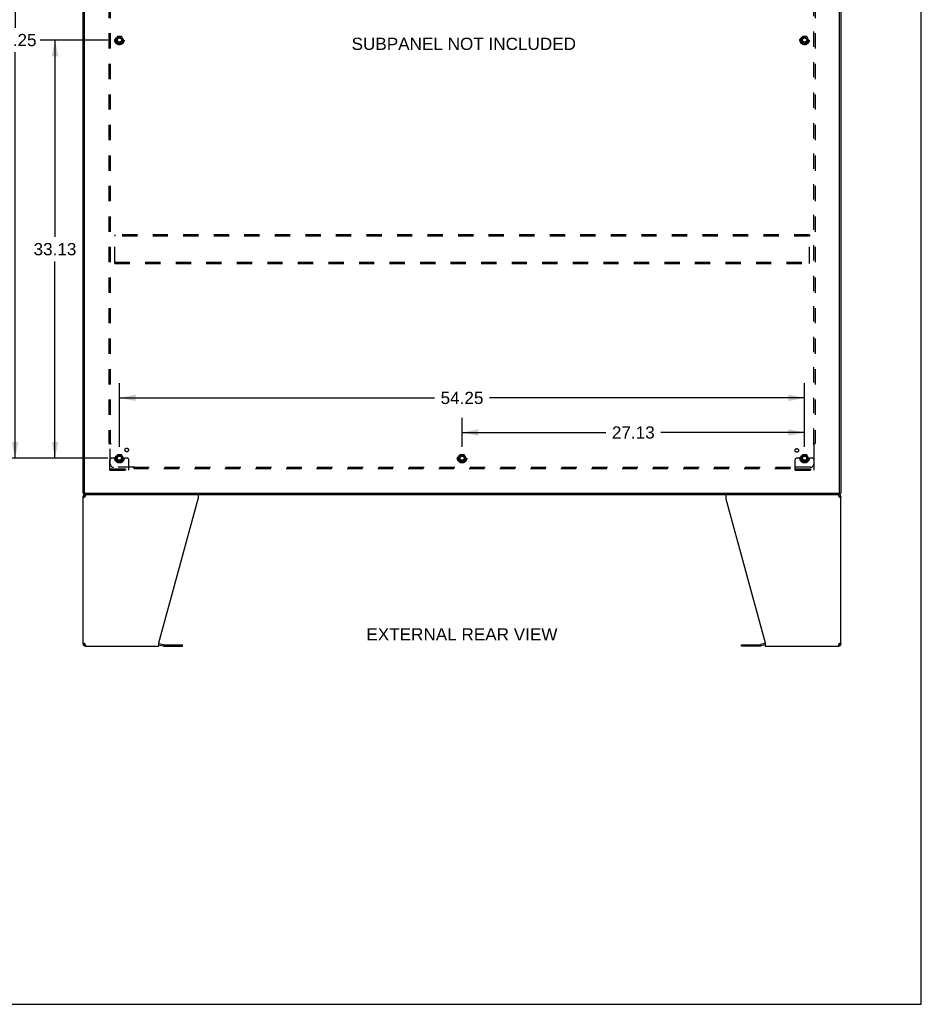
# Model space of a CAD drawing. Header units: inches. Extents: x 0 to 220, y 0 to 142.
# Tile 16 of 19: x 148 to 220, y 0 to 78. Entities that reach past the tile are written whole.
import ezdxf

# ---------------------------------------------------------------- set-up
doc = ezdxf.new("R2010")
doc.units = ezdxf.units.IN
doc.header["$LTSCALE"] = 12.090517
doc.header["$MEASUREMENT"] = 0
doc.linetypes.add('HIDDEN', pattern=[0.2, 0.1, -0.1])
doc.layers.get('0').update_dxf_attribs({"linetype": 'CONTINUOUS'})
for name, color, linetype in [('02___PRT_ALL_AXES', 7, 'CONTINUOUS'), ('DEFAULT_2', 8, 'HIDDEN'), ('DIMENSIONS', 7, 'CONTINUOUS')]:
    doc.layers.add(name, color=color, linetype=linetype)
doc.styles.get("Standard").update_dxf_attribs({"font": 'arial.ttf'})
doc.dimstyles.new('DIMSTYLE_1', dxfattribs={"dimtxt": 0.969828, "dimasz": 1.293103, "dimexe": 0.09, "dimexo": 0.07, "dimgap": 0.0375, "dimtad": 0, "dimtih": 1, "dimtoh": 1, "dimzin": 4, "dimdsep": 46, "dimtxsty": 'Standard', "dimblk": '_FILLED', "dimblk1": '_FILLED', "dimblk2": '_FILLED', "dimcen": 0.09, "dimazin": 1, "dimtfac": 1, "dimtdec": 3, "dimtofl": 0, "dimtmove": 0, "dimatfit": 3, "dimldrblk": '_FILLED', "dimfxl": 1, "dimtolj": 1, "dimtzin": 4, "dimarcsym": 0})

# ---------------------------------------------------------------- blocks, each defined once
blk = doc.blocks.new('_FILLED')
at = {"color": 0, "linetype": 'ByBlock'}
blk.add_solid([(0, 0), (-1, 0.2), (-1, -0.2)], dxfattribs=at)
blk = doc.blocks.new('*D1')
at = {"layer": 'DIMENSIONS', "color": 2, "linetype": 'Continuous'}
for p, q in [((155.434, 76.377), (150.074, 76.377)), ((151.238, 76.377), (151.238, 60.784)), ((151.238, 43.252), (151.238, 58.844)), ((155.434, 43.252), (150.074, 43.252))]:
    blk.add_line(p, q, dxfattribs=at)
at = {"layer": 'DIMENSIONS', "color": 2, "linetype": 'Continuous', "xscale": 1.2931034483, "yscale": 1.2931034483, "zscale": 1.2931034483}
for p, rotation in [((151.238, 76.377), 90), ((151.238, 43.252), 270)]:
    blk.add_blockref('_FILLED', p, dxfattribs=dict(at, rotation=rotation))
at = {"layer": 'DIMENSIONS', "color": 2, "linetype": 'Continuous', "insert": (151.238, 60.299), "char_height": 0.9698, "width": 3.38899, "attachment_point": 2, "line_spacing_factor": 0.9}
blk.add_mtext('33.13', dxfattribs=at)
blk = doc.blocks.new('*D2')
at = {"layer": 'DIMENSIONS', "color": 2, "linetype": 'Continuous'}
for p, q in [((155.434, 109.502), (146.917, 109.502)), ((148.081, 109.502), (148.081, 77.347)), ((148.081, 43.252), (148.081, 75.407)), ((155.434, 43.252), (146.917, 43.252))]:
    blk.add_line(p, q, dxfattribs=at)
at = {"layer": 'DIMENSIONS', "color": 2, "linetype": 'Continuous', "xscale": 1.2931034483, "yscale": 1.2931034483, "zscale": 1.2931034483}
for p, rotation in [((148.081, 109.502), 90), ((148.081, 43.252), 270)]:
    blk.add_blockref('_FILLED', p, dxfattribs=dict(at, rotation=rotation))
at = {"layer": 'DIMENSIONS', "color": 2, "linetype": 'Continuous', "insert": (148.081, 76.862), "char_height": 0.9698, "width": 3.38899, "attachment_point": 2, "line_spacing_factor": 0.9}
blk.add_mtext('66.25', dxfattribs=at)
blk = doc.blocks.new('*D3')
at = {"layer": 'DIMENSIONS', "color": 2, "linetype": 'Continuous'}
for p, q in [((156.339, 44.157), (156.339, 49.196)), ((210.589, 44.157), (210.589, 49.196)), ((156.339, 48.033), (181.284, 48.033)), ((210.589, 48.033), (185.643, 48.033))]:
    blk.add_line(p, q, dxfattribs=at)
at = {"layer": 'DIMENSIONS', "color": 2, "linetype": 'Continuous', "xscale": 1.2931034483, "yscale": 1.2931034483, "zscale": 1.2931034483, "rotation": 180}
blk.add_blockref('_FILLED', (156.339, 48.033), dxfattribs=at)
at = {"layer": 'DIMENSIONS', "color": 2, "linetype": 'Continuous', "xscale": 1.2931034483, "yscale": 1.2931034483, "zscale": 1.2931034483}
blk.add_blockref('_FILLED', (210.589, 48.033), dxfattribs=at)
at = {"layer": 'DIMENSIONS', "color": 2, "linetype": 'Continuous', "insert": (183.464, 48.518), "char_height": 0.9698, "width": 3.38899, "attachment_point": 2, "line_spacing_factor": 0.9}
blk.add_mtext('54.25', dxfattribs=at)
blk = doc.blocks.new('*D4')
at = {"layer": 'DIMENSIONS', "color": 2, "linetype": 'Continuous'}
for p, q in [((183.464, 44.157), (183.464, 46.456)), ((210.589, 44.157), (210.589, 46.456)), ((183.464, 45.292), (194.847, 45.292)), ((210.589, 45.292), (199.206, 45.292))]:
    blk.add_line(p, q, dxfattribs=at)
at = {"layer": 'DIMENSIONS', "color": 2, "linetype": 'Continuous', "xscale": 1.2931034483, "yscale": 1.2931034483, "zscale": 1.2931034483, "rotation": 180}
blk.add_blockref('_FILLED', (183.464, 45.292), dxfattribs=at)
at = {"layer": 'DIMENSIONS', "color": 2, "linetype": 'Continuous', "xscale": 1.2931034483, "yscale": 1.2931034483, "zscale": 1.2931034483}
blk.add_blockref('_FILLED', (210.589, 45.292), dxfattribs=at)
at = {"layer": 'DIMENSIONS', "color": 2, "linetype": 'Continuous', "insert": (197.026, 45.777), "char_height": 0.9698, "width": 3.38899, "attachment_point": 2, "line_spacing_factor": 0.9}
blk.add_mtext('27.13', dxfattribs=at)

msp = doc.modelspace()

# ---------------------------------------------------------------- linework, layer by layer
at = {"color": 7, "linetype": 'Continuous'}
for p, q in [((219.828, 0), (219.828, 142.241)), ((153.516, 40.481), (153.464, 40.481)), ((153.464, 40.21), (153.568, 40.21)), ((153.516, 40.377), (153.516, 40.481)), ((153.516, 40.377), (213.412, 40.377)), ((153.568, 40.527), (153.568, 40.481)), ((153.63, 40.377), (153.63, 40.273)), ((153.649, 40.273), (153.63, 40.273)), ((213.297, 40.273), (213.279, 40.273)), ((213.297, 40.377), (213.297, 40.273)), ((213.358, 40.183), (213.356, 40.173)), ((213.36, 40.481), (213.36, 40.527)), ((213.36, 40.21), (213.464, 40.21)), ((213.412, 40.481), (213.464, 40.481)), ((213.412, 40.377), (213.412, 40.481)), ((153.568, 28.543), (153.464, 28.543)), ((153.57, 28.571), (153.572, 28.581)), ((153.59, 28.496), (153.59, 28.569)), ((153.63, 28.481), (153.649, 28.481)), ((153.63, 28.377), (153.63, 28.481)), ((159.464, 28.476), (159.803, 28.385)), ((159.846, 28.38), (161.332, 28.38)), ((161.332, 28.38), (161.332, 28.484)), ((205.595, 28.38), (205.595, 28.484)), ((207.081, 28.38), (205.595, 28.38)), ((207.464, 28.476), (207.125, 28.385)), ((213.279, 28.481), (213.297, 28.481)), ((213.297, 28.377), (213.297, 28.481)), ((213.337, 28.496), (213.337, 28.569)), ((213.464, 28.543), (213.36, 28.543)), ((0, 0), (219.828, 0))]:
    msp.add_line(p, q, dxfattribs=at)
at = {"color": 3, "linetype": 'Continuous'}
for p, q in [((153.464, 40.481), (153.464, 112.273)), ((153.568, 40.541), (153.568, 112.213)), ((213.36, 40.541), (213.36, 112.213)), ((213.464, 112.273), (213.464, 40.481)), ((153.464, 28.543), (153.464, 40.21)), ((153.516, 40.481), (213.412, 40.481)), ((153.63, 40.21), (153.638, 40.236)), ((153.638, 40.236), (153.646, 40.262)), ((159.464, 28.626), (162.587, 40.036)), ((162.587, 40.377), (162.587, 40.036)), ((204.341, 40.377), (204.341, 40.036)), ((204.341, 40.036), (207.464, 28.626)), ((213.29, 40.236), (213.297, 40.21)), ((213.464, 28.543), (213.464, 40.21)), ((153.638, 28.517), (153.63, 28.543)), ((153.63, 28.377), (159.464, 28.377)), ((159.464, 28.377), (159.464, 28.626)), ((159.481, 28.579), (159.83, 28.486)), ((159.846, 28.484), (161.332, 28.484)), ((205.595, 28.484), (207.081, 28.484)), ((207.447, 28.579), (207.098, 28.486)), ((207.464, 28.626), (207.464, 28.377)), ((207.464, 28.377), (213.297, 28.377)), ((213.29, 28.517), (213.282, 28.492)), ((213.297, 28.543), (213.29, 28.517))]:
    msp.add_line(p, q, dxfattribs=at)
for points in [[(153.513, 40.128), (153.498, 40.142), (153.486, 40.155), (153.476, 40.169), (153.469, 40.183), (153.465, 40.197), (153.464, 40.21)], [(153.587, 40.183), (153.567, 40.169), (153.547, 40.155), (153.529, 40.142), (153.513, 40.128)], [(153.63, 40.21), (153.609, 40.197), (153.587, 40.183)], [(153.646, 40.262), (153.653, 40.286), (153.661, 40.308), (153.668, 40.328), (153.676, 40.345), (153.684, 40.359), (153.691, 40.369), (153.699, 40.375), (153.706, 40.377)], [(213.221, 40.377), (213.229, 40.375), (213.236, 40.369), (213.244, 40.359), (213.252, 40.345), (213.259, 40.328), (213.267, 40.308), (213.274, 40.286)], [(213.274, 40.286), (213.282, 40.262), (213.29, 40.236)], [(213.361, 40.169), (213.34, 40.183), (213.319, 40.197), (213.297, 40.21)], [(213.415, 40.128), (213.399, 40.142), (213.381, 40.155), (213.361, 40.169)], [(213.464, 40.21), (213.462, 40.197), (213.458, 40.183), (213.451, 40.169), (213.441, 40.155), (213.429, 40.142), (213.415, 40.128)], [(153.464, 28.543), (153.465, 28.557), (153.469, 28.571), (153.476, 28.584), (153.486, 28.598), (153.498, 28.612), (153.513, 28.626)], [(153.513, 28.626), (153.529, 28.612), (153.547, 28.598), (153.567, 28.584)], [(153.567, 28.584), (153.587, 28.571), (153.609, 28.557), (153.63, 28.543)], [(153.653, 28.468), (153.646, 28.492), (153.638, 28.517)], [(153.706, 28.377), (153.699, 28.379), (153.691, 28.385), (153.684, 28.395), (153.676, 28.409), (153.668, 28.426), (153.661, 28.445), (153.653, 28.468)], [(213.282, 28.492), (213.274, 28.468), (213.267, 28.445), (213.259, 28.426), (213.252, 28.409), (213.244, 28.395), (213.236, 28.385), (213.229, 28.379), (213.221, 28.377)], [(213.297, 28.543), (213.319, 28.557), (213.34, 28.571)], [(213.34, 28.571), (213.361, 28.584), (213.381, 28.598), (213.399, 28.612), (213.415, 28.626)], [(213.415, 28.626), (213.429, 28.612), (213.441, 28.598), (213.451, 28.584), (213.458, 28.571), (213.462, 28.557), (213.464, 28.543)]]:
    msp.add_lwpolyline(points, dxfattribs=at)
at = {"color": 7, "linetype": 'Continuous'}
for points in [[(153.572, 40.173), (153.57, 40.183), (153.568, 40.197), (153.568, 40.21)], [(213.36, 40.21), (213.359, 40.197), (213.358, 40.183)], [(153.568, 28.543), (153.568, 28.557), (153.57, 28.571)], [(213.356, 28.581), (213.358, 28.571), (213.359, 28.557), (213.36, 28.543)]]:
    msp.add_lwpolyline(points, dxfattribs=at)
at = {"color": 3, "linetype": 'Continuous'}
for centre, radius, start, end in [((153.63, 40.21), 0.167, 90, 180), ((153.628, 40.541), 0.06, 180, 270), ((213.3, 40.541), 0.06, 270, 360), ((213.297, 40.21), 0.167, 0, 81), ((153.63, 28.543), 0.167, 180, 270), ((159.438, 28.418), 0.167, 75, 81.03902), ((159.846, 28.546), 0.0625, 255, 270), ((207.081, 28.546), 0.0625, 270, 285), ((207.49, 28.418), 0.167, 98.96098, 105), ((213.297, 28.543), 0.167, 270, 360)]:
    msp.add_arc(centre, radius, start, end, dxfattribs=at)
at = {"color": 7, "linetype": 'Continuous'}
for centre, radius, start, end in [((153.63, 40.21), 0.0625, 90, 180), ((213.297, 40.21), 0.0625, 0, 90), ((153.63, 28.543), 0.0625, 180, 270), ((159.846, 28.546), 0.167, 255, 270), ((207.081, 28.546), 0.167, 270, 285), ((213.297, 28.543), 0.0625, 270, 360)]:
    msp.add_arc(centre, radius, start, end, dxfattribs=at)
at = {"layer": '02___PRT_ALL_AXES', "color": 8, "linetype": 'HIDDEN'}
for centre, radius in [((156.339, 76.377), 0.372), ((156.339, 76.377), 0.356), ((156.339, 76.377), 0.25), ((156.339, 76.377), 0.183), ((210.589, 76.377), 0.372), ((210.589, 76.377), 0.356), ((210.589, 76.377), 0.25), ((210.589, 76.377), 0.183), ((156.919, 43.907), 0.141), ((209.97, 43.871), 0.141), ((156.339, 43.252), 0.372), ((156.339, 43.252), 0.356), ((156.339, 43.252), 0.25), ((156.339, 43.252), 0.183), ((183.464, 43.252), 0.372), ((183.464, 43.252), 0.356), ((183.464, 43.252), 0.25), ((183.464, 43.252), 0.183), ((210.589, 43.252), 0.372), ((210.589, 43.252), 0.356), ((210.589, 43.252), 0.25), ((210.589, 43.252), 0.183)]:
    msp.add_circle(centre, radius, dxfattribs=at)
at = {"layer": 'DEFAULT_2', "color": 8, "linetype": 'HIDDEN'}
for p, q in [((155.495, 108.346), (155.495, 44.408)), ((155.62, 108.346), (155.62, 44.408)), ((211.308, 44.408), (211.308, 108.346)), ((211.433, 108.346), (211.433, 44.408)), ((156.176, 76.649), (156.021, 76.382)), ((156.493, 76.654), (156.184, 76.654)), ((156.656, 76.382), (156.502, 76.649)), ((210.426, 76.649), (210.271, 76.382)), ((210.743, 76.654), (210.434, 76.654)), ((210.906, 76.382), (210.752, 76.649)), ((156.021, 76.372), (156.176, 76.104)), ((156.493, 76.099), (156.184, 76.099)), ((156.502, 76.104), (156.656, 76.372)), ((210.271, 76.372), (210.426, 76.104)), ((210.743, 76.099), (210.434, 76.099)), ((210.752, 76.104), (210.906, 76.372)), ((155.964, 60.939), (155.964, 60.835)), ((210.964, 60.939), (155.964, 60.939)), ((155.964, 58.793), (155.964, 60.835)), ((210.964, 60.835), (155.964, 60.835)), ((210.964, 60.939), (210.964, 60.835)), ((210.964, 58.793), (210.964, 60.835)), ((155.964, 58.689), (155.964, 58.793)), ((155.964, 58.793), (210.964, 58.793)), ((155.964, 58.689), (210.964, 58.689)), ((210.964, 58.689), (210.964, 58.793)), ((155.495, 44.408), (155.661, 44.408)), ((155.601, 44.391), (155.608, 44.385)), ((155.62, 42.783), (155.62, 44.373)), ((211.267, 44.408), (211.433, 44.408)), ((211.308, 44.373), (211.308, 42.783)), ((155.589, 42.304), (155.589, 43.127)), ((155.803, 43.252), (155.714, 43.252)), ((155.924, 43.252), (155.803, 43.252)), ((156.164, 43.252), (155.924, 43.252)), ((156.176, 43.524), (156.021, 43.257)), ((156.021, 43.247), (156.176, 42.979)), ((156.493, 43.529), (156.184, 43.529)), ((156.493, 42.974), (156.184, 42.974)), ((156.656, 43.257), (156.502, 43.524)), ((156.502, 42.979), (156.656, 43.247)), ((156.514, 43.252), (156.753, 43.252)), ((156.875, 43.252), (156.753, 43.252)), ((156.964, 43.252), (156.875, 43.252)), ((157.089, 42.304), (157.089, 43.127)), ((183.301, 43.524), (183.146, 43.257)), ((183.146, 43.247), (183.301, 42.979)), ((183.618, 43.529), (183.309, 43.529)), ((183.618, 42.974), (183.309, 42.974)), ((183.781, 43.257), (183.627, 43.524)), ((183.627, 42.979), (183.781, 43.247)), ((209.839, 42.304), (209.839, 43.127)), ((210.053, 43.252), (209.964, 43.252)), ((210.174, 43.252), (210.053, 43.252)), ((210.414, 43.252), (210.174, 43.252)), ((210.426, 43.524), (210.271, 43.257)), ((210.271, 43.247), (210.426, 42.979)), ((210.743, 43.529), (210.434, 43.529)), ((210.743, 42.974), (210.434, 42.974)), ((210.906, 43.257), (210.752, 43.524)), ((210.752, 42.979), (210.906, 43.247)), ((210.764, 43.252), (211.003, 43.252)), ((211.125, 43.252), (211.003, 43.252)), ((211.214, 43.252), (211.125, 43.252)), ((211.339, 42.304), (211.339, 43.127)), ((155.589, 42.408), (157.089, 42.408)), ((155.589, 42.304), (157.089, 42.304)), ((155.836, 42.304), (155.836, 42.408)), ((157.46, 42.533), (155.87, 42.533)), ((156.092, 42.304), (156.092, 42.408)), ((156.586, 42.304), (156.586, 42.408)), ((156.842, 42.304), (156.842, 42.408)), ((157.495, 42.408), (157.495, 42.574)), ((157.495, 42.533), (209.433, 42.533)), ((209.433, 42.408), (157.495, 42.408)), ((209.433, 42.408), (209.433, 42.574)), ((209.45, 42.514), (209.456, 42.521)), ((211.058, 42.533), (209.468, 42.533)), ((209.839, 42.408), (211.339, 42.408)), ((209.839, 42.304), (211.339, 42.304)), ((210.086, 42.304), (210.086, 42.408)), ((210.342, 42.304), (210.342, 42.408)), ((210.836, 42.304), (210.836, 42.408)), ((211.092, 42.304), (211.092, 42.408))]:
    msp.add_line(p, q, dxfattribs=at)
for points in [[(155.582, 44.408), (155.584, 44.406), (155.586, 44.405), (155.588, 44.403), (155.59, 44.402), (155.592, 44.4), (155.593, 44.399), (155.595, 44.397), (155.597, 44.396), (155.598, 44.394), (155.6, 44.393), (155.601, 44.391)], [(155.608, 44.385), (155.61, 44.383), (155.611, 44.381), (155.613, 44.379), (155.615, 44.377), (155.617, 44.376), (155.619, 44.374), (155.62, 44.373)], [(155.639, 44.386), (155.635, 44.383), (155.632, 44.381), (155.63, 44.38), (155.628, 44.379), (155.626, 44.377), (155.624, 44.376), (155.622, 44.374), (155.62, 44.373)], [(155.661, 44.408), (155.66, 44.406), (155.659, 44.405), (155.659, 44.403), (155.658, 44.401), (155.657, 44.4), (155.655, 44.398), (155.654, 44.397), (155.653, 44.395), (155.651, 44.394), (155.649, 44.392), (155.647, 44.391), (155.646, 44.39), (155.644, 44.388), (155.642, 44.387), (155.639, 44.386)], [(211.267, 44.408), (211.267, 44.406), (211.268, 44.405), (211.269, 44.403), (211.27, 44.401), (211.271, 44.4), (211.272, 44.398), (211.274, 44.397), (211.275, 44.395), (211.277, 44.394), (211.278, 44.392), (211.28, 44.391), (211.282, 44.39), (211.284, 44.388), (211.286, 44.387), (211.288, 44.386), (211.293, 44.383)], [(211.293, 44.383), (211.295, 44.381), (211.298, 44.38), (211.3, 44.379), (211.302, 44.377), (211.304, 44.376), (211.306, 44.374), (211.308, 44.373)], [(211.326, 44.391), (211.32, 44.385), (211.318, 44.383), (211.316, 44.381), (211.314, 44.379), (211.312, 44.377), (211.311, 44.376), (211.309, 44.374), (211.308, 44.373)], [(211.346, 44.408), (211.344, 44.406), (211.342, 44.405), (211.34, 44.403), (211.338, 44.402), (211.336, 44.4), (211.334, 44.399), (211.332, 44.397), (211.331, 44.396), (211.329, 44.394), (211.328, 44.393), (211.326, 44.391)], [(157.47, 42.548), (157.468, 42.545), (157.467, 42.543), (157.466, 42.541), (157.464, 42.539), (157.463, 42.537), (157.461, 42.535), (157.46, 42.533)], [(157.478, 42.514), (157.472, 42.521), (157.47, 42.523), (157.468, 42.524), (157.466, 42.526), (157.464, 42.528), (157.463, 42.53), (157.461, 42.532), (157.46, 42.533)], [(157.495, 42.574), (157.493, 42.573), (157.492, 42.572), (157.49, 42.572), (157.488, 42.571), (157.487, 42.57), (157.485, 42.568), (157.484, 42.567), (157.482, 42.566), (157.481, 42.564), (157.479, 42.562), (157.478, 42.561), (157.477, 42.559), (157.475, 42.557), (157.474, 42.555), (157.473, 42.552), (157.47, 42.548)], [(157.495, 42.495), (157.493, 42.497), (157.492, 42.499), (157.49, 42.501), (157.489, 42.503), (157.487, 42.505), (157.486, 42.506), (157.484, 42.508), (157.483, 42.51), (157.481, 42.511), (157.48, 42.513), (157.478, 42.514)], [(209.433, 42.574), (209.434, 42.573), (209.436, 42.572), (209.438, 42.572), (209.439, 42.571), (209.441, 42.57), (209.442, 42.568), (209.444, 42.567), (209.445, 42.566), (209.447, 42.564), (209.448, 42.562), (209.45, 42.561), (209.451, 42.559), (209.452, 42.557), (209.454, 42.555), (209.455, 42.552)], [(209.433, 42.495), (209.434, 42.497), (209.436, 42.499), (209.437, 42.501), (209.439, 42.503), (209.44, 42.505), (209.442, 42.506), (209.444, 42.508), (209.445, 42.51), (209.447, 42.511), (209.448, 42.513), (209.45, 42.514)], [(209.455, 42.552), (209.458, 42.548), (209.459, 42.545), (209.461, 42.543), (209.462, 42.541), (209.464, 42.539), (209.465, 42.537), (209.466, 42.535), (209.468, 42.533)], [(209.456, 42.521), (209.458, 42.523), (209.46, 42.524), (209.462, 42.526), (209.463, 42.528), (209.465, 42.53), (209.467, 42.532), (209.468, 42.533)]]:
    msp.add_lwpolyline(points, dxfattribs=at)
for centre, radius in [((156.339, 76.377), 0.318), ((156.339, 76.377), 0.204), ((156.339, 76.377), 0.183), ((156.339, 76.377), 0.183), ((156.339, 76.377), 0.166), ((210.589, 76.377), 0.318), ((210.589, 76.377), 0.204), ((210.589, 76.377), 0.183), ((210.589, 76.377), 0.183), ((210.589, 76.377), 0.166), ((156.339, 43.252), 0.318), ((156.339, 43.252), 0.204), ((156.339, 43.252), 0.183), ((156.339, 43.252), 0.183), ((156.339, 43.252), 0.166), ((183.464, 43.252), 0.318), ((183.464, 43.252), 0.204), ((183.464, 43.252), 0.183), ((183.464, 43.252), 0.183), ((183.464, 43.252), 0.166), ((210.589, 43.252), 0.318), ((210.589, 43.252), 0.204), ((210.589, 43.252), 0.183), ((210.589, 43.252), 0.183), ((210.589, 43.252), 0.166)]:
    msp.add_circle(centre, radius, dxfattribs=at)
for centre, radius, start, end in [((156.184, 76.644), 0.01, 90.01235, 149.98915), ((156.493, 76.644), 0.01, 30.01204, 89.98872), ((210.434, 76.644), 0.01, 90.01235, 149.98915), ((210.743, 76.644), 0.01, 30.01204, 89.98872), ((156.03, 76.377), 0.01, 150.01268, 209.98829), ((156.184, 76.109), 0.01, 210.01204, 269.98872), ((156.493, 76.109), 0.01, 270.01235, 329.98915), ((156.648, 76.377), 0.01, 330.01268, 29.98829), ((210.28, 76.377), 0.01, 150.01268, 209.98829), ((210.434, 76.109), 0.01, 210.01204, 269.98872), ((210.743, 76.109), 0.01, 270.01235, 329.98915), ((210.898, 76.377), 0.01, 330.01268, 29.98829), ((155.714, 43.127), 0.125, 90, 180), ((156.03, 43.252), 0.01, 150.01268, 209.98829), ((156.339, 43.252), 0.175, 180, 360), ((156.184, 43.519), 0.01, 90.01235, 149.98915), ((156.184, 42.984), 0.01, 210.01204, 269.98872), ((156.493, 43.519), 0.01, 30.01204, 89.98872), ((156.493, 42.984), 0.01, 270.01235, 329.98915), ((156.648, 43.252), 0.01, 330.01268, 29.98829), ((156.964, 43.127), 0.125, 0, 90), ((183.155, 43.252), 0.01, 150.01268, 209.98829), ((183.309, 43.519), 0.01, 90.01235, 149.98915), ((183.309, 42.984), 0.01, 210.01204, 269.98872), ((183.618, 43.519), 0.01, 30.01204, 89.98872), ((183.618, 42.984), 0.01, 270.01235, 329.98915), ((183.773, 43.252), 0.01, 330.01268, 29.98829), ((209.964, 43.127), 0.125, 90, 180), ((210.28, 43.252), 0.01, 150.01268, 209.98829), ((210.589, 43.252), 0.175, 180, 360), ((210.434, 43.519), 0.01, 90.01235, 149.98915), ((210.434, 42.984), 0.01, 210.01204, 269.98872), ((210.743, 43.519), 0.01, 30.01204, 89.98872), ((210.743, 42.984), 0.01, 270.01235, 329.98915), ((210.898, 43.252), 0.01, 330.01268, 29.98829), ((211.214, 43.127), 0.125, 0, 90), ((155.87, 42.783), 0.25, 180, 270), ((211.058, 42.783), 0.25, 270, 360)]:
    msp.add_arc(centre, radius, start, end, dxfattribs=at)

# ---------------------------------------------------------------- texts
at = {"layer": 'DIMENSIONS', "color": 2, "linetype": 'Continuous', "char_height": 0.96983, "attachment_point": 2, "line_spacing_factor": 0.9}
for s, insert, width in [('SUBPANEL NOT INCLUDED', (183.605, 76.562), 17.73451), ('EXTERNAL REAR VIEW', (183.458, 29.789), 15.09903)]:
    msp.add_mtext(s, dxfattribs=dict(at, insert=insert, width=width))

# ---------------------------------------------------------------- dimensions: what is measured, and where the dimension line sits
at = {"layer": 'DIMENSIONS', "color": 2, "linetype": 'Continuous'}
for base, p1, p2, angle, picture, middle in [((148.081, 109.502), (155.504, 43.252), (155.504, 109.502), 90, '*D2', (148.077, 76.371)), ((151.237907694, 76.376814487), (155.503619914, 43.251814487), (155.503619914, 76.376814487), 90, '*D1', (151.235851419, 59.808907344)), ((156.339, 48.033), (210.589, 44.087), (156.339, 44.087), 180, '*D3', (183.464, 48.027)), ((183.463792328, 45.29204658), (210.588792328, 46.525839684), (183.463792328, 46.525839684), 180, '*D4', (197.013416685, 45.286637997))]:
    dim = msp.add_linear_dim(base=base, p1=p1, p2=p2, angle=angle, dimstyle='DIMSTYLE_1', dxfattribs=at)
    dim.commit()
    dim.dimension.update_dxf_attribs({"geometry": picture, "text_midpoint": middle, "dimtype": 160})

doc.saveas('drawing.dxf')
